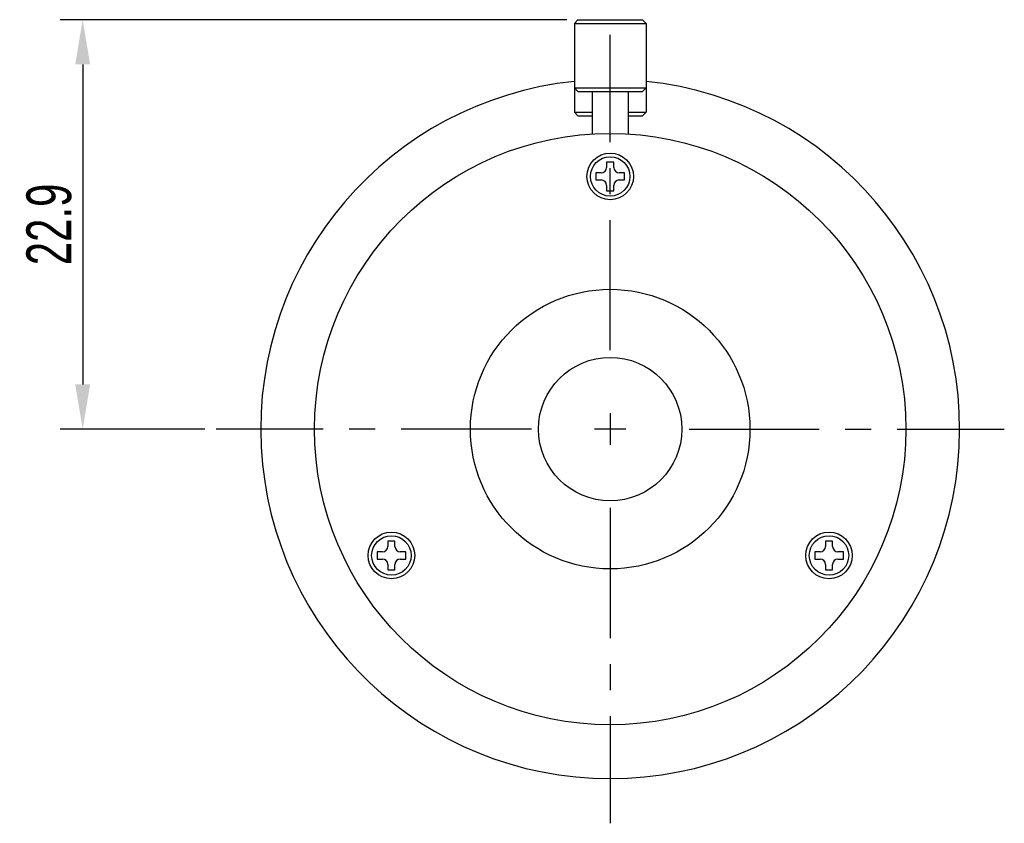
# Model space of a CAD drawing. Header units: millimetres. Extents: x -50 to 102, y 267 to 331.
# Tile 3 of 3: x 47 to 102, y 275 to 320. Entities that reach past the tile are written whole.
import ezdxf

# ---------------------------------------------------------------- set-up
doc = ezdxf.new("R2010")
doc.units = ezdxf.units.MM
doc.header["$LTSCALE"] = 19.36
doc.header["$PDMODE"] = 3
doc.header["$PDSIZE"] = 8
doc.linetypes.add('CENTER', pattern=[0.6, 0.375, -0.075, 0.075, -0.075])
doc.layers.get('0').update_dxf_attribs({"linetype": 'CONTINUOUS'})
doc.layers.get('Defpoints').update_dxf_attribs({"linetype": 'CONTINUOUS'})
for name, color, linetype in [('02___PRT_ALL_AXES', 7, 'CONTINUOUS'), ('DEFAULT_1', 7, 'CENTER'), ('標注線', 7, 'CONTINUOUS')]:
    doc.layers.add(name, color=color, linetype=linetype)
doc.styles.get("Standard").update_dxf_attribs({"font": 'txt', "width": 0.7})
doc.dimstyles.new('ISO-25', dxfattribs={"dimtxt": 2.5, "dimasz": 2.5, "dimexe": 1.25, "dimexo": 0.625, "dimtad": 1, "dimdec": 4, "dimdsep": 46, "dimlunit": 6, "dimtxsty": 'STANDARD', "dimcen": 2.5, "dimadec": 0, "dimazin": 0, "dimtfac": 1, "dimtdec": 4, "dimtmove": 0, "dimatfit": 3, "dimfxl": 1, "dimtolj": 1, "dimtzin": 0, "dimarcsym": 0})

# ---------------------------------------------------------------- blocks, each defined once
blk = doc.blocks.new('*D53')
at = {"layer": 'Defpoints', "color": 0, "transparency": 16777216}
for p in [(77.794, 320.141), (50.156, 297.293), (57.6, 297.293)]:
    blk.add_point(p, dxfattribs=at)
at = {"layer": '標注線', "color": 0, "lineweight": -2, "transparency": 16777216}
for p, q in [((77.169, 320.141), (48.906, 320.141)), ((50.156, 317.641), (50.156, 299.793)), ((56.975, 297.293), (48.906, 297.293))]:
    blk.add_line(p, q, dxfattribs=at)
at = {"layer": '標注線', "color": 0, "transparency": 16777216}
for points in [[(49.739, 317.641), (50.573, 317.641), (50.156, 320.141)], [(49.739, 299.793), (50.573, 299.793), (50.156, 297.293)]]:
    blk.add_solid(points, dxfattribs=at)
at = {"layer": '標注線', "color": 0, "transparency": 16777216, "insert": (48.281, 308.717), "char_height": 2.5, "attachment_point": 5, "rotation": 90}
blk.add_mtext('22.9', dxfattribs=at)

msp = doc.modelspace()

# ---------------------------------------------------------------- linework, layer by layer
at = {"color": 7, "linetype": 'Continuous'}
for p, q in [((77.793, 320.137), (77.593, 319.937)), ((77.593, 319.937), (81.593, 319.937)), ((77.793, 320.137), (81.393, 320.137)), ((81.393, 320.137), (81.593, 319.937)), ((77.793, 316.137), (77.593, 316.337)), ((77.593, 316.337), (81.593, 316.337)), ((77.793, 316.137), (81.393, 316.137)), ((81.393, 316.137), (81.593, 316.337)), ((77.793, 314.778), (77.593, 314.978)), ((77.593, 314.978), (78.593, 314.978)), ((80.593, 314.978), (81.593, 314.978)), ((81.393, 314.778), (81.593, 314.978)), ((77.793, 314.778), (78.593, 314.778)), ((80.593, 314.778), (81.393, 314.778)), ((79.393, 312.198), (79.393, 311.898)), ((79.793, 312.198), (79.393, 312.198)), ((79.793, 311.898), (79.793, 312.198)), ((78.793, 311.598), (78.793, 311.198)), ((79.093, 311.598), (78.793, 311.598)), ((80.393, 311.598), (80.093, 311.598)), ((80.393, 311.198), (80.393, 311.598)), ((78.793, 311.198), (79.093, 311.198)), ((80.093, 311.198), (80.393, 311.198)), ((79.393, 310.898), (79.393, 310.598)), ((79.393, 310.598), (79.793, 310.598)), ((79.793, 310.598), (79.793, 310.898)), ((79.593, 298.178), (79.593, 296.418)), ((80.473, 297.298), (78.713, 297.298)), ((67.182, 291.048), (67.182, 290.748)), ((67.582, 291.048), (67.182, 291.048)), ((67.582, 290.748), (67.582, 291.048)), ((92.004, 291.048), (91.604, 291.048)), ((91.604, 291.048), (91.604, 290.748)), ((92.004, 290.748), (92.004, 291.048)), ((66.582, 290.448), (66.582, 290.048)), ((66.882, 290.448), (66.582, 290.448)), ((68.182, 290.448), (67.882, 290.448)), ((68.182, 290.048), (68.182, 290.448)), ((91.304, 290.448), (91.004, 290.448)), ((91.004, 290.448), (91.004, 290.048)), ((92.604, 290.448), (92.304, 290.448)), ((92.604, 290.048), (92.604, 290.448)), ((66.582, 290.048), (66.882, 290.048)), ((67.182, 289.748), (67.182, 289.448)), ((67.582, 289.448), (67.582, 289.748)), ((67.882, 290.048), (68.182, 290.048)), ((91.004, 290.048), (91.304, 290.048)), ((91.604, 289.748), (91.604, 289.448)), ((92.004, 289.448), (92.004, 289.748)), ((92.304, 290.048), (92.604, 290.048)), ((67.182, 289.448), (67.582, 289.448)), ((91.604, 289.448), (92.004, 289.448))]:
    msp.add_line(p, q, dxfattribs=at)
for centre, radius in [((79.593, 297.298), 16.5), ((79.593, 311.398), 1.1), ((79.593, 297.298), 7.8), ((79.593, 297.298), 4), ((67.382, 290.248), 1.1), ((91.804, 290.248), 1.1)]:
    msp.add_circle(centre, radius, dxfattribs=at)
for centre, start, end in [((79.093, 311.898), 270, 0), ((80.093, 311.898), 180, 270), ((79.093, 310.898), 0, 90), ((80.093, 310.898), 90, 180), ((66.882, 290.748), 270, 0), ((67.882, 290.748), 180, 270), ((91.304, 290.748), 270, 0), ((92.304, 290.748), 180, 270), ((66.882, 289.748), 0, 90), ((67.882, 289.748), 90, 180), ((91.304, 289.748), 0, 90), ((92.304, 289.748), 90, 180)]:
    msp.add_arc(centre, 0.3, start, end, dxfattribs=at)
at = {"layer": '02___PRT_ALL_AXES', "color": 7, "linetype": 'Continuous'}
for p, q in [((77.593, 319.937), (77.593, 314.978)), ((81.593, 319.937), (81.593, 314.978)), ((78.593, 316.137), (78.593, 313.729)), ((80.593, 316.137), (80.593, 313.729))]:
    msp.add_line(p, q, dxfattribs=at)
for centre in [(79.593, 311.398), (67.382, 290.248), (91.804, 290.248)]:
    msp.add_circle(centre, 1.3, dxfattribs=at)
msp.add_arc((79.593, 297.298), 19.5, 95.8948, 84.1052, dxfattribs=at)
at = {"layer": 'DEFAULT_1', "color": 7, "linetype": 'CENTER'}
for p, q in [((79.593, 301.698), (79.593, 319.291)), ((75.193, 297.298), (57.599, 297.298)), ((83.993, 297.298), (101.587, 297.298)), ((79.593, 292.898), (79.593, 275.304))]:
    msp.add_line(p, q, dxfattribs=at)

# ---------------------------------------------------------------- dimensions: what is measured, and where the dimension line sits
at = {"layer": '標注線'}
dim = msp.add_linear_dim(base=(50.156, 297.293), p1=(77.794, 320.141), p2=(57.6, 297.293), angle=90, text='22.9', dimstyle='ISO-25', override={"dimdec": 2, "dimdsep": 44, "dimlunit": 2, "dimtdec": 2, "dimtolj": 0, "dimtzin": 8}, dxfattribs=at)
dim.commit()
dim.dimension.update_dxf_attribs({"geometry": '*D53', "text_midpoint": (48.281, 308.717)})

doc.saveas('drawing.dxf')
